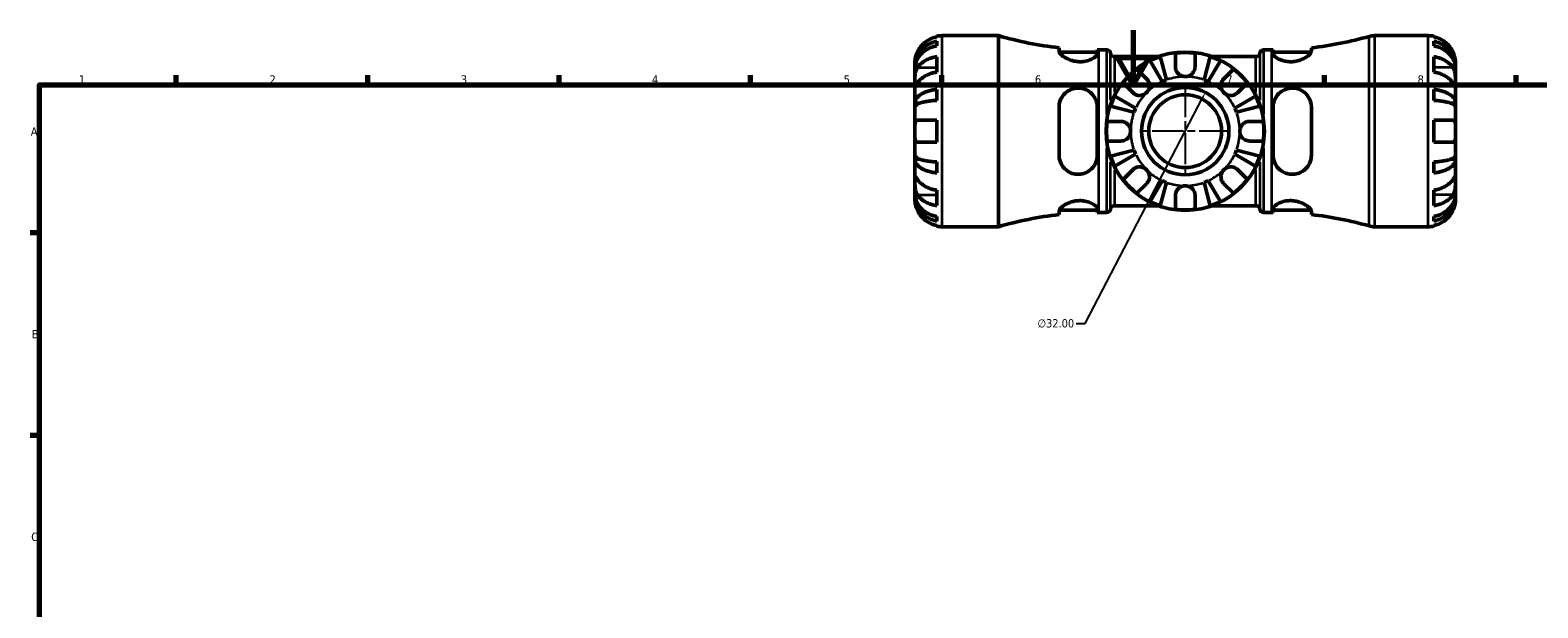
# Model space of a CAD drawing. Header units: millimetres. Extents: x 0 to 896, y 0 to 594.
# Tile 5 of 12: x 17 to 569, y 382 to 594. Entities that reach past the tile are written whole.
import ezdxf

# ---------------------------------------------------------------- set-up
doc = ezdxf.new("R2010")
doc.units = ezdxf.units.MM
doc.linetypes.add('CHAIN', pattern=[0.7087, 0.4724, -0.0591, 0.1181, -0.0591])
for name, color, linetype, lineweight in [('Border (ANSI)', 7, 'Continuous', 70), ('Center Mark (ANSI)', 7, 'Continuous', 25), ('Dimension (ANSI)', 7, 'Continuous', 25), ('Visible (ANSI)', 7, 'Continuous', 50), ('Visible Narrow (ANSI)', 7, 'Continuous', 35)]:
    doc.layers.add(name, color=color, linetype=linetype, lineweight=lineweight)
doc.styles.add('Note Text (ANSI)', font='tahoma.ttf')
doc.dimstyles.new('Default - mm (ANSI)', dxfattribs={"dimtxt": 3.048, "dimasz": 2.5, "dimexe": 3.175, "dimexo": 1.6002, "dimgap": 0.8, "dimtad": 0, "dimtoh": 1, "dimrnd": 1e-08, "dimzin": 4, "dimdsep": 46, "dimtxsty": 'Note Text (ANSI)', "dimcen": 0.09, "dimdle": 10, "dimclrd": 256, "dimclre": 256, "dimclrt": 256, "dimadec": 1, "dimazin": 1, "dimtfac": 1, "dimtofl": 0, "dimtmove": 0, "dimatfit": 3, "dimfxl": 1, "dimtolj": 1, "dimtzin": 4, "dimlwd": -1, "dimlwe": -1, "dimarcsym": 0})

# ---------------------------------------------------------------- blocks, each defined once
blk = doc.blocks.new('Borders Default Border')
at = {"layer": 'Border (ANSI)'}
for p, q in [((70.08, 574), (70.08, 577.45)), ((140.17, 574), (140.17, 577.45)), ((210.25, 574), (210.25, 577.45)), ((280.33, 574), (280.33, 577.45)), ((350.42, 574), (350.42, 577.45)), ((490.58, 574), (490.58, 577.45)), ((560.67, 574), (560.67, 577.45)), ((20, 519.75), (16.55, 519.75)), ((20, 445.5), (16.55, 445.5))]:
    blk.add_line(p, q, dxfattribs=at)
at = {"layer": 'Border (ANSI)', "flags": 128}
for points in [[(420.5, 594), (420.5, 574), (414.73, 584), (426.27, 584), (420.5, 574)], [(20, 20), (20, 574), (821, 574), (821, 20), (20, 20)]]:
    blk.add_lwpolyline(points, dxfattribs=at)
at = {"layer": 'Border (ANSI)', "char_height": 3.05, "attachment_point": 7, "style": 'Note Text (ANSI)'}
for s, insert in [('1', (34.35, 574.4)), ('2', (104.2, 574.4)), ('3', (174.26, 574.34)), ('4', (244.23, 574.4)), ('5', (314.48, 574.34)), ('6', (384.49, 574.34)), ('7', (454.6, 574.4)), ('8', (524.63, 574.33)), ('A', (16.78, 555.35)), ('B', (17.15, 481.1)), ('C', (16.95, 406.8))]:
    blk.add_mtext(s, dxfattribs=dict(at, insert=insert))
blk = doc.blocks.new('*D11')
at = {"layer": 'Defpoints', "color": 0, "transparency": 16777216}
for p in [(446.92, 571.18), (432.15, 542.79)]:
    blk.add_point(p, dxfattribs=at)
at = {"layer": 'Dimension (ANSI)', "transparency": 16777216}
for p, q in [((402.86, 486.49), (445.77, 568.96)), ((399.63, 486.49), (402.86, 486.49))]:
    blk.add_line(p, q, dxfattribs=at)
blk.add_solid([(445.4, 569.15), (446.13, 568.77), (446.92, 571.18)], dxfattribs=at)
at = {"layer": 'Dimension (ANSI)', "transparency": 16777216, "insert": (385.44, 488.13), "char_height": 3.048, "attachment_point": 1, "style": 'Note Text (ANSI)'}
blk.add_mtext('\\A1;∅32.00', dxfattribs=at)

msp = doc.modelspace()

# ---------------------------------------------------------------- linework, layer by layer
at = {"layer": 'Center Mark (ANSI)', "linetype": 'CHAIN', "ltscale": 24.192183}
for p, q in [((439.534, 573.493), (439.534, 540.476)), ((456.042, 556.985), (423.026, 556.985))]:
    msp.add_line(p, q, dxfattribs=at)
at = {"layer": 'Visible (ANSI)'}
for p, q in [((348.534, 591.552), (348.534, 591.782)), ((350.534, 591.985), (371.194, 591.985)), ((371.194, 521.985), (371.194, 591.985)), ((508.863, 591.985), (528.534, 591.985)), ((530.534, 591.782), (530.534, 591.552)), ((348.534, 588.241), (348.534, 589.901)), ((393.334, 587.544), (393.334, 586.25)), ((393.401, 585.935), (407.334, 585.935)), ((407.334, 585.404), (407.334, 586.736)), ((407.854, 586.735), (410.834, 586.735)), ((435.934, 580.585), (435.934, 585.577)), ((443.134, 585.577), (443.134, 580.585)), ((468.234, 586.735), (471.214, 586.735)), ((471.734, 586.736), (471.734, 585.404)), ((471.734, 585.935), (485.667, 585.935)), ((485.734, 586.25), (485.734, 587.544)), ((530.534, 589.901), (530.534, 588.241)), ((340.534, 580.376), (340.534, 581.985)), ((340.534, 580.376), (340.559, 580.376)), ((340.534, 579.764), (340.534, 580.376)), ((340.534, 574.662), (340.534, 579.764)), ((348.534, 578.599), (348.534, 584.256)), ((413.612, 584.285), (429.751, 584.285)), ((421.862, 579.748), (425.392, 576.218)), ((431.147, 575.141), (426.656, 582.765)), ((430.41, 584.32), (432.626, 575.753)), ((446.443, 575.753), (448.658, 584.32)), ((452.412, 582.765), (447.921, 575.141)), ((449.317, 584.285), (465.456, 584.285)), ((453.676, 576.218), (457.206, 579.748)), ((530.534, 584.256), (530.534, 578.599)), ((538.534, 580.376), (538.509, 580.376)), ((538.534, 580.376), (538.534, 581.985)), ((538.534, 579.764), (538.534, 580.376)), ((538.534, 574.662), (538.534, 579.764)), ((340.534, 567.286), (340.534, 574.662)), ((420.301, 571.127), (416.771, 574.657)), ((462.298, 574.657), (458.767, 571.127)), ((538.534, 567.286), (538.534, 574.662)), ((348.534, 568.271), (348.534, 572.279)), ((413.753, 569.862), (421.377, 565.371)), ((457.691, 565.371), (465.315, 569.862)), ((530.534, 572.279), (530.534, 568.271)), ((340.534, 567.286), (342.443, 567.286)), ((340.534, 565.808), (340.534, 567.286)), ((340.534, 556.985), (340.534, 565.808)), ((393.334, 565.785), (393.334, 548.185)), ((407.334, 548.185), (407.334, 565.785)), ((420.765, 563.893), (412.198, 566.108)), ((466.87, 566.108), (458.303, 563.893)), ((471.734, 565.785), (471.734, 548.185)), ((485.734, 548.185), (485.734, 565.785)), ((538.534, 567.286), (536.625, 567.286)), ((538.534, 565.808), (538.534, 567.286)), ((538.534, 556.985), (538.534, 565.808)), ((341.494, 560.985), (348.534, 560.985)), ((348.534, 552.985), (348.534, 560.985)), ((410.942, 560.585), (415.934, 560.585)), ((463.134, 560.585), (468.127, 560.585)), ((530.534, 560.985), (530.534, 552.985)), ((530.534, 560.985), (537.574, 560.985)), ((340.534, 548.161), (340.534, 556.985)), ((348.534, 552.985), (341.494, 552.985)), ((415.934, 553.385), (410.942, 553.385)), ((468.127, 553.385), (463.134, 553.385)), ((537.574, 552.985), (530.534, 552.985)), ((538.534, 548.161), (538.534, 556.985)), ((340.534, 546.683), (340.534, 548.161)), ((340.534, 539.307), (340.534, 546.683)), ((340.534, 546.683), (342.443, 546.683)), ((412.198, 547.861), (420.765, 550.076)), ((421.377, 548.598), (413.753, 544.107)), ((465.315, 544.107), (457.691, 548.598)), ((458.303, 550.076), (466.87, 547.861)), ((538.534, 546.683), (536.625, 546.683)), ((538.534, 546.683), (538.534, 548.161)), ((538.534, 539.307), (538.534, 546.683)), ((348.534, 541.69), (348.534, 545.698)), ((416.771, 539.312), (420.301, 542.842)), ((458.767, 542.842), (462.298, 539.312)), ((530.534, 545.698), (530.534, 541.69)), ((340.534, 534.206), (340.534, 539.307)), ((425.392, 537.751), (421.862, 534.221)), ((426.656, 531.204), (431.147, 538.828)), ((432.626, 538.216), (430.41, 529.649)), ((448.658, 529.649), (446.443, 538.216)), ((447.921, 538.828), (452.412, 531.204)), ((457.206, 534.221), (453.676, 537.751)), ((538.534, 534.206), (538.534, 539.307)), ((340.534, 533.593), (340.534, 534.206)), ((340.534, 533.593), (340.559, 533.593)), ((340.534, 531.985), (340.534, 533.593)), ((348.534, 529.713), (348.534, 535.37)), ((435.934, 528.392), (435.934, 533.385)), ((443.134, 533.385), (443.134, 528.392)), ((530.534, 535.37), (530.534, 529.713)), ((538.534, 533.593), (538.509, 533.593)), ((538.534, 533.593), (538.534, 534.206)), ((538.534, 531.985), (538.534, 533.593)), ((348.534, 524.068), (348.534, 525.728)), ((393.334, 527.719), (393.334, 526.425)), ((393.401, 528.035), (407.334, 528.035)), ((407.334, 527.234), (407.334, 528.565)), ((407.854, 527.235), (410.834, 527.235)), ((413.612, 529.685), (429.751, 529.685)), ((449.317, 529.685), (465.456, 529.685)), ((468.234, 527.235), (471.214, 527.235)), ((471.734, 528.565), (471.734, 527.234)), ((471.734, 528.035), (485.667, 528.035)), ((485.734, 526.425), (485.734, 527.719)), ((530.534, 525.728), (530.534, 524.068)), ((348.534, 522.187), (348.534, 522.417)), ((350.534, 521.985), (371.194, 521.985)), ((508.863, 521.985), (528.534, 521.985)), ((530.534, 522.417), (530.534, 522.187))]:
    msp.add_line(p, q, dxfattribs=at)
for radius in [29, 16, 13.333]:
    msp.add_circle((439.534, 556.985), radius, dxfattribs=at)
for centre, radius, start, end in [((350.534, 581.985), 10, 90, 101.53696), ((407.854, 717.355), 130.621, 253.70041, 263.61773), ((471.214, 717.355), 130.621, 276.38227, 285.8769), ((508.863, 584.985), 7, 90, 105.8769), ((528.534, 581.985), 10, 78.46304, 90), ((407.854, 717.355), 130.621, 269.77191, 270), ((410.834, 585.335), 1.4, 7.18076, 90), ((413.612, 585.685), 1.4, 187.18076, 270), ((439.534, 556.985), 28.818, 82.82379, 97.17621), ((465.456, 585.685), 1.4, 270, 352.81924), ((468.234, 585.335), 1.4, 90, 172.81924), ((471.214, 717.355), 130.621, 270, 270.22809), ((439.534, 556.985), 28.818, 127.82379, 142.17621), ((439.534, 556.985), 28.818, 108.45768, 116.54232), ((439.534, 556.985), 28.818, 63.45768, 71.54232), ((439.534, 556.985), 28.818, 37.82379, 52.17621), ((439.534, 556.985), 20, 110.20756, 114.79244), ((439.534, 556.985), 20, 65.20756, 69.79244), ((439.534, 556.985), 28.818, 153.45768, 161.54232), ((439.534, 556.985), 28.818, 18.45768, 26.54232), ((439.534, 556.985), 20, 155.20756, 159.79244), ((439.534, 556.985), 20, 20.20756, 24.79244), ((439.534, 556.985), 28.818, 172.82379, 187.17621), ((439.534, 556.985), 28.818, 352.82379, 7.17621), ((439.534, 556.985), 28.818, 198.45768, 206.54232), ((439.534, 556.985), 20, 200.20756, 204.79244), ((439.534, 556.985), 20, 335.20756, 339.79244), ((439.534, 556.985), 28.818, 333.45768, 341.54232), ((439.534, 556.985), 28.818, 217.82379, 232.17621), ((439.534, 556.985), 20, 245.20756, 249.79244), ((439.534, 556.985), 20, 290.20756, 294.79244), ((439.534, 556.985), 28.818, 307.82379, 322.17621), ((439.534, 556.985), 28.818, 243.45768, 251.54232), ((439.534, 556.985), 28.818, 288.45768, 296.54232), ((407.854, 396.614), 130.621, 96.38227, 106.29959), ((407.854, 396.614), 130.621, 90, 90.22809), ((410.834, 528.635), 1.4, 270, 352.81924), ((413.612, 528.285), 1.4, 90, 172.81924), ((439.534, 556.985), 28.818, 262.82379, 277.17621), ((465.456, 528.285), 1.4, 7.18076, 90), ((468.234, 528.635), 1.4, 187.18076, 270), ((471.214, 396.614), 130.621, 89.77191, 90), ((471.214, 396.614), 130.621, 74.1231, 83.61773), ((350.534, 531.985), 10, 258.46304, 270), ((508.863, 528.985), 7, 254.1231, 270), ((528.534, 531.985), 10, 270, 281.53696)]:
    msp.add_arc(centre, radius, start, end, dxfattribs=at)
for points, knots in [([(348.534, 591.552), (347.895, 591.42), (347.271, 591.223), (346.148, 590.756), (345.549, 590.441), (344.431, 589.691), (343.912, 589.256), (343.038, 588.378), (342.603, 587.854), (341.947, 586.868), (341.699, 586.423), (341.494, 585.985)], [0.18972425, 0.18972425, 0.18972425, 0.18972425, 0.36926522, 0.36926522, 0.55452014, 0.55452014, 0.73977506, 0.73977506, 0.92607912, 0.92607912, 1.06568045, 1.06568045, 1.06568045, 1.06568045]), ([(537.574, 585.985), (537.369, 586.423), (537.121, 586.868), (536.465, 587.854), (536.031, 588.378), (535.157, 589.256), (534.638, 589.691), (533.519, 590.441), (532.92, 590.756), (531.797, 591.223), (531.173, 591.42), (530.534, 591.552)], [4.90264375, 4.90264375, 4.90264375, 4.90264375, 5.04224508, 5.04224508, 5.22854914, 5.22854914, 5.41380406, 5.41380406, 5.59905898, 5.59905898, 5.77859995, 5.77859995, 5.77859995, 5.77859995]), ([(341.494, 585.985), (341.425, 585.838), (341.36, 585.69), (341.199, 585.305), (341.109, 585.068), (340.944, 584.577), (340.87, 584.326), (340.718, 583.727), (340.656, 583.399), (340.566, 582.764), (340.548, 582.486), (340.532, 582.089), (340.534, 581.985), (340.534, 581.985)], [-0.64008532, -0.64008532, -0.64008532, -0.64008532, -0.59222185, -0.59222185, -0.51595037, -0.51595037, -0.43235608, -0.43235608, -0.30863031, -0.30863031, -0.15844955, -0.15844955, 0, 0, 0, 0]), ([(340.534, 580.376), (340.534, 580.977), (340.595, 581.634), (340.858, 582.921), (341.061, 583.55), (341.535, 584.66), (341.849, 585.242), (342.597, 586.329), (343.032, 586.834), (343.905, 587.681), (344.424, 588.102), (345.543, 588.827), (346.142, 589.131), (347.267, 589.583), (347.893, 589.774), (348.534, 589.901)], [4.4593823, 4.4593823, 4.4593823, 4.4593823, 4.6457401, 4.6457401, 4.832098, 4.832098, 5.0177489, 5.0177489, 5.2033998, 5.2033998, 5.388581, 5.388581, 5.5737621, 5.5737621, 5.753847, 5.753847, 5.753847, 5.753847]), ([(348.534, 588.241), (347.893, 588.128), (347.267, 587.958), (346.142, 587.556), (345.543, 587.284), (344.424, 586.639), (343.905, 586.265), (343.032, 585.511), (342.597, 585.062), (341.849, 584.094), (341.535, 583.576), (341.061, 582.589), (340.858, 582.028), (340.595, 580.883), (340.534, 580.299), (340.534, 579.764)], [0.1897184, 0.1897184, 0.1897184, 0.1897184, 0.3698032, 0.3698032, 0.5549844, 0.5549844, 0.7401655, 0.7401655, 0.9258164, 0.9258164, 1.1114673, 1.1114673, 1.2978252, 1.2978252, 1.484183, 1.484183, 1.484183, 1.484183]), ([(407.334, 585.404), (407.334, 585.316), (407.317, 585.224), (407.178, 584.834), (406.915, 584.506), (406.059, 583.801), (405.426, 583.422), (404.034, 582.864), (403.335, 582.663), (401.963, 582.448), (401.328, 582.408), (400.022, 582.452), (399.371, 582.539), (397.93, 582.861), (397.177, 583.128), (395.668, 583.824), (394.964, 584.274), (393.941, 585.117), (393.597, 585.512), (393.369, 585.995), (393.334, 586.129), (393.334, 586.25)], [-2.4634803, -2.4634803, -2.4634803, -2.4634803, -2.3739974, -2.3739974, -2.0997253, -2.0997253, -1.7877718, -1.7877718, -1.5424615, -1.5424615, -1.347275, -1.347275, -1.1488277, -1.1488277, -0.89171, -0.89171, -0.5683315, -0.5683315, -0.2679829, -0.2679829, -0.1412708, -0.1412708, -0.1412708, -0.1412708]), ([(485.734, 586.25), (485.734, 586.138), (485.704, 586.015), (485.505, 585.566), (485.201, 585.199), (484.296, 584.415), (483.678, 583.996), (482.269, 583.28), (481.499, 582.975), (480.026, 582.597), (479.367, 582.488), (478.059, 582.404), (477.431, 582.424), (476.086, 582.588), (475.401, 582.757), (474.011, 583.245), (473.36, 583.589), (472.342, 584.309), (471.988, 584.685), (471.766, 585.157), (471.734, 585.285), (471.734, 585.404)], [-2.4806702, -2.4806702, -2.4806702, -2.4806702, -2.3632755, -2.3632755, -2.0797376, -2.0797376, -1.7794877, -1.7794877, -1.507741, -1.507741, -1.3046497, -1.3046497, -1.1131853, -1.1131853, -0.8807859, -0.8807859, -0.5858825, -0.5858825, -0.2788697, -0.2788697, -0.1568064, -0.1568064, -0.1568064, -0.1568064]), ([(530.534, 589.901), (531.175, 589.774), (531.802, 589.583), (532.926, 589.131), (533.525, 588.827), (534.644, 588.102), (535.163, 587.681), (536.037, 586.834), (536.471, 586.329), (537.219, 585.242), (537.534, 584.66), (538.007, 583.55), (538.21, 582.921), (538.473, 581.634), (538.534, 580.977), (538.534, 580.376)], [0.1897184, 0.1897184, 0.1897184, 0.1897184, 0.3698032, 0.3698032, 0.5549844, 0.5549844, 0.7401655, 0.7401655, 0.9258164, 0.9258164, 1.1114673, 1.1114673, 1.2978252, 1.2978252, 1.484183, 1.484183, 1.484183, 1.484183]), ([(538.534, 579.764), (538.534, 580.299), (538.473, 580.883), (538.21, 582.028), (538.007, 582.589), (537.534, 583.576), (537.219, 584.094), (536.471, 585.062), (536.037, 585.511), (535.163, 586.265), (534.644, 586.639), (533.525, 587.284), (532.926, 587.556), (531.802, 587.958), (531.175, 588.128), (530.534, 588.241)], [4.4593823, 4.4593823, 4.4593823, 4.4593823, 4.6457401, 4.6457401, 4.832098, 4.832098, 5.0177489, 5.0177489, 5.2033998, 5.2033998, 5.388581, 5.388581, 5.5737621, 5.5737621, 5.753847, 5.753847, 5.753847, 5.753847]), ([(538.534, 581.985), (538.534, 581.985), (538.534, 582.027), (538.531, 582.204), (538.528, 582.346), (538.496, 582.794), (538.458, 583.138), (538.328, 583.814), (538.259, 584.107), (538.102, 584.646), (538.024, 584.883), (537.844, 585.37), (537.742, 585.617), (537.612, 585.903), (537.594, 585.944), (537.574, 585.985)], [-2.77804136, -2.77804136, -2.77804136, -2.77804136, -2.67672151, -2.67672151, -2.56558131, -2.56558131, -2.40960112, -2.40960112, -2.30519389, -2.30519389, -2.22617552, -2.22617552, -2.14450488, -2.14450488, -2.1308178, -2.1308178, -2.1308178, -2.1308178]), ([(340.534, 574.662), (340.534, 574.872), (340.534, 575.104), (340.536, 575.621), (340.538, 575.908), (340.556, 576.619), (340.577, 577.049), (340.664, 577.891), (340.727, 578.294), (340.883, 578.946), (340.96, 579.2), (341.138, 579.67), (341.237, 579.883), (341.394, 580.162), (341.443, 580.243), (341.494, 580.319)], [0, 0, 0, 0, 0.08884908, 0.08884908, 0.18379648, 0.18379648, 0.31419699, 0.31419699, 0.43784665, 0.43784665, 0.52411276, 0.52411276, 0.60765264, 0.60765264, 0.6434969, 0.6434969, 0.6434969, 0.6434969]), ([(341.494, 580.319), (341.699, 580.629), (341.947, 580.943), (342.603, 581.641), (343.038, 582.012), (343.912, 582.632), (344.431, 582.94), (345.549, 583.47), (346.148, 583.693), (347.271, 584.023), (347.895, 584.163), (348.534, 584.256)], [4.90264375, 4.90264375, 4.90264375, 4.90264375, 5.04224508, 5.04224508, 5.22854914, 5.22854914, 5.41380406, 5.41380406, 5.59905898, 5.59905898, 5.77859995, 5.77859995, 5.77859995, 5.77859995]), ([(439.534, 576.985), (439.252, 576.985), (438.971, 577.018), (438.406, 577.153), (438.125, 577.258), (437.458, 577.608), (437.101, 577.893), (436.584, 578.493), (436.402, 578.779), (436.125, 579.382), (436.032, 579.693), (435.949, 580.201), (435.934, 580.394), (435.934, 580.585)], [0, 0, 0, 0, 0.0846147, 0.0846147, 0.17434237, 0.17434237, 0.31088758, 0.31088758, 0.41427184, 0.41427184, 0.51665709, 0.51665709, 0.58005471, 0.58005471, 0.58005471, 0.58005471]), ([(443.134, 580.585), (443.134, 580.316), (443.104, 580.043), (442.97, 579.464), (442.858, 579.164), (442.538, 578.569), (442.326, 578.284), (441.743, 577.704), (441.352, 577.442), (440.482, 577.079), (440.01, 576.985), (439.534, 576.985)], [-0.58010577, -0.58010577, -0.58010577, -0.58010577, -0.49097123, -0.49097123, -0.39110552, -0.39110552, -0.28318425, -0.28318425, -0.14288781, -0.14288781, 0, 0, 0, 0]), ([(530.534, 584.256), (531.173, 584.163), (531.797, 584.023), (532.92, 583.693), (533.519, 583.47), (534.638, 582.94), (535.157, 582.632), (536.031, 582.012), (536.465, 581.641), (537.121, 580.943), (537.369, 580.629), (537.574, 580.319)], [0.18972425, 0.18972425, 0.18972425, 0.18972425, 0.36926522, 0.36926522, 0.55452014, 0.55452014, 0.73977506, 0.73977506, 0.92607912, 0.92607912, 1.06568045, 1.06568045, 1.06568045, 1.06568045]), ([(537.574, 580.319), (537.633, 580.231), (537.689, 580.138), (537.85, 579.844), (537.947, 579.63), (538.123, 579.155), (538.199, 578.896), (538.351, 578.24), (538.412, 577.839), (538.502, 576.932), (538.52, 576.435), (538.536, 575.481), (538.534, 575.036), (538.534, 574.662)], [-0.64434498, -0.64434498, -0.64434498, -0.64434498, -0.60308586, -0.60308586, -0.52007987, -0.52007987, -0.43273909, -0.43273909, -0.31000661, -0.31000661, -0.15868997, -0.15868997, 0, 0, 0, 0]), ([(341.494, 574.662), (341.435, 574.574), (341.379, 574.49), (341.218, 574.246), (341.121, 574.1), (340.945, 573.843), (340.869, 573.735), (340.717, 573.541), (340.657, 573.485), (340.567, 573.498), (340.548, 573.6), (340.532, 573.992), (340.534, 574.288), (340.534, 574.662)], [-0.64434498, -0.64434498, -0.64434498, -0.64434498, -0.60308586, -0.60308586, -0.52007987, -0.52007987, -0.43273909, -0.43273909, -0.31000661, -0.31000661, -0.15868997, -0.15868997, 0, 0, 0, 0]), ([(348.534, 578.599), (347.895, 578.506), (347.271, 578.366), (346.148, 578.036), (345.549, 577.813), (344.431, 577.283), (343.912, 576.975), (343.038, 576.355), (342.603, 575.984), (341.947, 575.287), (341.699, 574.972), (341.494, 574.662)], [0.18972425, 0.18972425, 0.18972425, 0.18972425, 0.36926522, 0.36926522, 0.55452014, 0.55452014, 0.73977506, 0.73977506, 0.92607912, 0.92607912, 1.06568045, 1.06568045, 1.06568045, 1.06568045]), ([(425.392, 576.218), (425.481, 576.129), (425.565, 576.035), (425.79, 575.757), (425.919, 575.563), (426.145, 575.136), (426.238, 574.904), (426.404, 574.324), (426.452, 573.972), (426.439, 573.165), (426.347, 572.72), (425.995, 571.863), (425.729, 571.463), (425.392, 571.127)], [-0.58004807, -0.58004807, -0.58004807, -0.58004807, -0.5384523, -0.5384523, -0.46383793, -0.46383793, -0.3862639, -0.3862639, -0.27840269, -0.27840269, -0.14277912, -0.14277912, 0, 0, 0, 0]), ([(453.676, 571.127), (453.493, 571.31), (453.33, 571.512), (453.041, 571.964), (452.919, 572.213), (452.697, 572.842), (452.629, 573.227), (452.616, 573.981), (452.666, 574.342), (452.838, 574.927), (452.933, 575.156), (453.16, 575.581), (453.291, 575.775), (453.513, 576.046), (453.593, 576.134), (453.676, 576.218)], [0, 0, 0, 0, 0.07774953, 0.07774953, 0.16081914, 0.16081914, 0.27783798, 0.27783798, 0.3882896, 0.3882896, 0.46542959, 0.46542959, 0.54035429, 0.54035429, 0.57953204, 0.57953204, 0.57953204, 0.57953204]), ([(537.574, 574.662), (537.369, 574.972), (537.121, 575.287), (536.465, 575.984), (536.031, 576.355), (535.157, 576.975), (534.638, 577.283), (533.519, 577.813), (532.92, 578.036), (531.797, 578.366), (531.173, 578.506), (530.534, 578.599)], [4.90264375, 4.90264375, 4.90264375, 4.90264375, 5.04224508, 5.04224508, 5.22854914, 5.22854914, 5.41380406, 5.41380406, 5.59905898, 5.59905898, 5.77859995, 5.77859995, 5.77859995, 5.77859995]), ([(538.534, 574.662), (538.534, 574.453), (538.534, 574.267), (538.533, 573.94), (538.53, 573.803), (538.512, 573.563), (538.492, 573.492), (538.405, 573.49), (538.341, 573.552), (538.185, 573.754), (538.108, 573.864), (537.93, 574.126), (537.831, 574.275), (537.674, 574.512), (537.625, 574.586), (537.574, 574.662)], [0, 0, 0, 0, 0.08884908, 0.08884908, 0.18379648, 0.18379648, 0.31419699, 0.31419699, 0.43784665, 0.43784665, 0.52411276, 0.52411276, 0.60765264, 0.60765264, 0.6434969, 0.6434969, 0.6434969, 0.6434969]), ([(340.534, 567.286), (340.534, 567.601), (340.595, 567.945), (340.858, 568.62), (341.061, 568.95), (341.535, 569.532), (341.849, 569.837), (342.597, 570.407), (343.032, 570.672), (343.905, 571.116), (344.424, 571.336), (345.543, 571.716), (346.142, 571.876), (347.267, 572.113), (347.893, 572.213), (348.534, 572.279)], [4.4593823, 4.4593823, 4.4593823, 4.4593823, 4.6457401, 4.6457401, 4.832098, 4.832098, 5.0177489, 5.0177489, 5.2033998, 5.2033998, 5.388581, 5.388581, 5.5737621, 5.5737621, 5.753847, 5.753847, 5.753847, 5.753847]), ([(393.334, 565.785), (393.334, 566.153), (393.363, 566.518), (393.562, 567.776), (393.875, 568.624), (394.798, 570.165), (395.419, 570.854), (396.831, 571.902), (397.601, 572.288), (399.074, 572.701), (399.735, 572.791), (401.048, 572.777), (401.679, 572.683), (403.032, 572.29), (403.72, 571.957), (405.105, 570.993), (405.75, 570.313), (406.752, 568.738), (407.097, 567.833), (407.305, 566.519), (407.334, 566.153), (407.334, 565.785)], [-2.4861844, -2.4861844, -2.4861844, -2.4861844, -2.3701613, -2.3701613, -2.0805397, -2.0805397, -1.7807854, -1.7807854, -1.5100034, -1.5100034, -1.306663, -1.306663, -1.1140335, -1.1140335, -0.8794762, -0.8794762, -0.5847377, -0.5847377, -0.2784781, -0.2784781, -0.1623699, -0.1623699, -0.1623699, -0.1623699]), ([(425.392, 571.127), (425.209, 570.943), (425.006, 570.78), (424.555, 570.491), (424.305, 570.37), (423.677, 570.148), (423.292, 570.079), (422.538, 570.067), (422.177, 570.117), (421.592, 570.289), (421.362, 570.383), (420.938, 570.611), (420.743, 570.741), (420.472, 570.963), (420.384, 571.043), (420.301, 571.127)], [0, 0, 0, 0, 0.07774953, 0.07774953, 0.16081914, 0.16081914, 0.27783798, 0.27783798, 0.3882896, 0.3882896, 0.46542959, 0.46542959, 0.54035429, 0.54035429, 0.57953204, 0.57953204, 0.57953204, 0.57953204]), ([(458.767, 571.127), (458.679, 571.038), (458.585, 570.953), (458.307, 570.729), (458.112, 570.599), (457.685, 570.374), (457.454, 570.28), (456.874, 570.114), (456.521, 570.067), (455.715, 570.08), (455.269, 570.171), (454.412, 570.524), (454.013, 570.79), (453.676, 571.127)], [-0.58004807, -0.58004807, -0.58004807, -0.58004807, -0.5384523, -0.5384523, -0.46383793, -0.46383793, -0.3862639, -0.3862639, -0.27840269, -0.27840269, -0.14277912, -0.14277912, 0, 0, 0, 0]), ([(471.734, 565.785), (471.734, 566.075), (471.752, 566.364), (471.893, 567.495), (472.151, 568.306), (472.994, 569.906), (473.624, 570.67), (475.014, 571.765), (475.713, 572.15), (477.083, 572.617), (477.716, 572.74), (479.015, 572.809), (479.662, 572.752), (481.094, 572.427), (481.843, 572.106), (483.353, 571.139), (484.063, 570.429), (485.101, 568.836), (485.453, 567.964), (485.696, 566.624), (485.734, 566.206), (485.734, 565.785)], [-2.4578199, -2.4578199, -2.4578199, -2.4578199, -2.3663997, -2.3663997, -2.0969913, -2.0969913, -1.7846811, -1.7846811, -1.5389552, -1.5389552, -1.3443291, -1.3443291, -1.1472593, -1.1472593, -0.8924276, -0.8924276, -0.5697768, -0.5697768, -0.2684314, -0.2684314, -0.1355842, -0.1355842, -0.1355842, -0.1355842]), ([(530.534, 572.279), (531.175, 572.213), (531.802, 572.113), (532.926, 571.876), (533.525, 571.716), (534.644, 571.336), (535.163, 571.116), (536.037, 570.672), (536.471, 570.407), (537.219, 569.837), (537.534, 569.532), (538.007, 568.95), (538.21, 568.62), (538.473, 567.945), (538.534, 567.601), (538.534, 567.286)], [0.1897184, 0.1897184, 0.1897184, 0.1897184, 0.3698032, 0.3698032, 0.5549844, 0.5549844, 0.7401655, 0.7401655, 0.9258164, 0.9258164, 1.1114673, 1.1114673, 1.2978252, 1.2978252, 1.484183, 1.484183, 1.484183, 1.484183]), ([(348.534, 568.271), (347.893, 568.238), (347.267, 568.189), (346.142, 568.072), (345.543, 567.993), (344.424, 567.806), (343.905, 567.697), (343.032, 567.478), (342.597, 567.347), (341.849, 567.066), (341.535, 566.916), (341.061, 566.629), (340.858, 566.466), (340.595, 566.133), (340.534, 565.963), (340.534, 565.808)], [0.1897184, 0.1897184, 0.1897184, 0.1897184, 0.3698032, 0.3698032, 0.5549844, 0.5549844, 0.7401655, 0.7401655, 0.9258164, 0.9258164, 1.1114673, 1.1114673, 1.2978252, 1.2978252, 1.484183, 1.484183, 1.484183, 1.484183]), ([(538.534, 565.808), (538.534, 565.963), (538.473, 566.133), (538.21, 566.466), (538.007, 566.629), (537.534, 566.916), (537.219, 567.066), (536.471, 567.347), (536.037, 567.478), (535.163, 567.697), (534.644, 567.806), (533.525, 567.993), (532.926, 568.072), (531.802, 568.189), (531.175, 568.238), (530.534, 568.271)], [4.4593823, 4.4593823, 4.4593823, 4.4593823, 4.6457401, 4.6457401, 4.832098, 4.832098, 5.0177489, 5.0177489, 5.2033998, 5.2033998, 5.388581, 5.388581, 5.5737621, 5.5737621, 5.753847, 5.753847, 5.753847, 5.753847]), ([(340.534, 556.985), (340.534, 557.36), (340.534, 557.734), (340.538, 558.504), (340.544, 558.891), (340.587, 559.58), (340.622, 559.879), (340.735, 560.348), (340.805, 560.526), (340.956, 560.748), (341.022, 560.816), (341.163, 560.913), (341.236, 560.946), (341.372, 560.978), (341.432, 560.985), (341.494, 560.985)], [0, 0, 0, 0, 0.11274969, 0.11274969, 0.24046199, 0.24046199, 0.3630761, 0.3630761, 0.46982648, 0.46982648, 0.53680834, 0.53680834, 0.59738122, 0.59738122, 0.64072731, 0.64072731, 0.64072731, 0.64072731]), ([(415.934, 560.585), (416.077, 560.585), (416.222, 560.576), (416.581, 560.533), (416.795, 560.487), (417.236, 560.349), (417.46, 560.254), (417.986, 559.964), (418.272, 559.746), (418.835, 559.163), (419.084, 558.785), (419.44, 557.931), (419.534, 557.46), (419.534, 556.985)], [-0.57647647, -0.57647647, -0.57647647, -0.57647647, -0.52968676, -0.52968676, -0.46054026, -0.46054026, -0.38562403, -0.38562403, -0.27730827, -0.27730827, -0.14258086, -0.14258086, 0, 0, 0, 0]), ([(459.534, 556.985), (459.534, 557.265), (459.567, 557.544), (459.702, 558.112), (459.809, 558.398), (460.167, 559.076), (460.46, 559.438), (461.055, 559.941), (461.322, 560.111), (461.814, 560.342), (462.03, 560.419), (462.473, 560.531), (462.699, 560.565), (462.994, 560.582), (463.064, 560.585), (463.134, 560.585)], [-2.49913258, -2.49913258, -2.49913258, -2.49913258, -2.41505436, -2.41505436, -2.32384732, -2.32384732, -2.1841143, -2.1841143, -2.08674766, -2.08674766, -2.01440674, -2.01440674, -1.93994266, -1.93994266, -1.91637503, -1.91637503, -1.91637503, -1.91637503]), ([(537.574, 560.985), (537.667, 560.985), (537.755, 560.97), (537.91, 560.911), (537.979, 560.869), (538.119, 560.742), (538.186, 560.651), (538.344, 560.339), (538.411, 560.076), (538.502, 559.4), (538.52, 558.983), (538.536, 558.037), (538.534, 557.514), (538.534, 556.985)], [-0.64798358, -0.64798358, -0.64798358, -0.64798358, -0.58129223, -0.58129223, -0.51957432, -0.51957432, -0.44316993, -0.44316993, -0.3085364, -0.3085364, -0.15881239, -0.15881239, 0, 0, 0, 0]), ([(341.494, 552.985), (341.401, 552.985), (341.313, 552.999), (341.158, 553.059), (341.089, 553.101), (340.95, 553.227), (340.882, 553.318), (340.725, 553.63), (340.657, 553.893), (340.566, 554.569), (340.548, 554.986), (340.532, 555.932), (340.534, 556.455), (340.534, 556.985)], [-0.64798358, -0.64798358, -0.64798358, -0.64798358, -0.58129223, -0.58129223, -0.51957432, -0.51957432, -0.44316993, -0.44316993, -0.3085364, -0.3085364, -0.15881239, -0.15881239, 0, 0, 0, 0]), ([(419.534, 556.985), (419.534, 556.704), (419.501, 556.425), (419.366, 555.857), (419.259, 555.572), (418.901, 554.893), (418.608, 554.531), (418.014, 554.028), (417.746, 553.858), (417.254, 553.627), (417.038, 553.551), (416.595, 553.438), (416.369, 553.404), (416.075, 553.387), (416.004, 553.385), (415.934, 553.385)], [-2.49913258, -2.49913258, -2.49913258, -2.49913258, -2.41505436, -2.41505436, -2.32384732, -2.32384732, -2.1841143, -2.1841143, -2.08674766, -2.08674766, -2.01440674, -2.01440674, -1.93994266, -1.93994266, -1.91637503, -1.91637503, -1.91637503, -1.91637503]), ([(463.134, 553.385), (462.991, 553.385), (462.847, 553.393), (462.487, 553.437), (462.273, 553.482), (461.832, 553.62), (461.608, 553.715), (461.082, 554.005), (460.796, 554.224), (460.234, 554.806), (459.984, 555.184), (459.628, 556.038), (459.534, 556.509), (459.534, 556.985)], [-0.57647647, -0.57647647, -0.57647647, -0.57647647, -0.52968676, -0.52968676, -0.46054026, -0.46054026, -0.38562403, -0.38562403, -0.27730827, -0.27730827, -0.14258086, -0.14258086, 0, 0, 0, 0]), ([(538.534, 556.985), (538.534, 556.609), (538.535, 556.235), (538.53, 555.465), (538.524, 555.078), (538.482, 554.389), (538.446, 554.09), (538.334, 553.621), (538.263, 553.443), (538.112, 553.221), (538.046, 553.153), (537.905, 553.056), (537.832, 553.023), (537.696, 552.991), (537.637, 552.985), (537.574, 552.985)], [0, 0, 0, 0, 0.11274969, 0.11274969, 0.24046199, 0.24046199, 0.3630761, 0.3630761, 0.46982648, 0.46982648, 0.53680834, 0.53680834, 0.59738122, 0.59738122, 0.64072731, 0.64072731, 0.64072731, 0.64072731]), ([(340.534, 548.161), (340.534, 548.006), (340.595, 547.836), (340.858, 547.503), (341.061, 547.34), (341.535, 547.054), (341.849, 546.903), (342.597, 546.622), (343.032, 546.491), (343.905, 546.272), (344.424, 546.163), (345.543, 545.976), (346.142, 545.897), (347.267, 545.78), (347.893, 545.731), (348.534, 545.698)], [4.4593823, 4.4593823, 4.4593823, 4.4593823, 4.6457401, 4.6457401, 4.832098, 4.832098, 5.0177489, 5.0177489, 5.2033998, 5.2033998, 5.388581, 5.388581, 5.5737621, 5.5737621, 5.753847, 5.753847, 5.753847, 5.753847]), ([(348.534, 541.69), (347.893, 541.756), (347.267, 541.857), (346.142, 542.093), (345.543, 542.253), (344.424, 542.633), (343.905, 542.853), (343.032, 543.298), (342.597, 543.562), (341.849, 544.132), (341.535, 544.437), (341.061, 545.019), (340.858, 545.349), (340.595, 546.024), (340.534, 546.368), (340.534, 546.683)], [0.1897184, 0.1897184, 0.1897184, 0.1897184, 0.3698032, 0.3698032, 0.5549844, 0.5549844, 0.7401655, 0.7401655, 0.9258164, 0.9258164, 1.1114673, 1.1114673, 1.2978252, 1.2978252, 1.484183, 1.484183, 1.484183, 1.484183]), ([(407.334, 548.185), (407.334, 547.9), (407.317, 547.617), (407.178, 546.477), (406.915, 545.651), (406.059, 544.041), (405.426, 543.28), (404.034, 542.192), (403.335, 541.809), (401.963, 541.346), (401.328, 541.225), (400.022, 541.161), (399.371, 541.221), (397.93, 541.557), (397.177, 541.886), (395.668, 542.871), (394.964, 543.587), (393.941, 545.191), (393.597, 546.063), (393.369, 547.383), (393.334, 547.782), (393.334, 548.185)], [-2.4634803, -2.4634803, -2.4634803, -2.4634803, -2.3739974, -2.3739974, -2.0997253, -2.0997253, -1.7877718, -1.7877718, -1.5424615, -1.5424615, -1.347275, -1.347275, -1.1488277, -1.1488277, -0.89171, -0.89171, -0.5683315, -0.5683315, -0.2679829, -0.2679829, -0.1412708, -0.1412708, -0.1412708, -0.1412708]), ([(485.734, 548.185), (485.734, 547.812), (485.704, 547.442), (485.505, 546.199), (485.201, 545.369), (484.296, 543.836), (483.678, 543.143), (482.269, 542.085), (481.499, 541.694), (480.026, 541.274), (479.367, 541.181), (478.059, 541.188), (477.431, 541.278), (476.086, 541.66), (475.401, 541.985), (474.011, 542.933), (473.36, 543.607), (472.342, 545.176), (471.988, 546.08), (471.766, 547.413), (471.734, 547.798), (471.734, 548.185)], [-2.4806702, -2.4806702, -2.4806702, -2.4806702, -2.3632755, -2.3632755, -2.0797376, -2.0797376, -1.7794877, -1.7794877, -1.507741, -1.507741, -1.3046497, -1.3046497, -1.1131853, -1.1131853, -0.8807859, -0.8807859, -0.5858825, -0.5858825, -0.2788697, -0.2788697, -0.1568064, -0.1568064, -0.1568064, -0.1568064]), ([(530.534, 545.698), (531.175, 545.731), (531.802, 545.78), (532.926, 545.897), (533.525, 545.976), (534.644, 546.163), (535.163, 546.272), (536.037, 546.491), (536.471, 546.622), (537.219, 546.903), (537.534, 547.054), (538.007, 547.34), (538.21, 547.503), (538.473, 547.836), (538.534, 548.006), (538.534, 548.161)], [0.1897184, 0.1897184, 0.1897184, 0.1897184, 0.3698032, 0.3698032, 0.5549844, 0.5549844, 0.7401655, 0.7401655, 0.9258164, 0.9258164, 1.1114673, 1.1114673, 1.2978252, 1.2978252, 1.484183, 1.484183, 1.484183, 1.484183]), ([(538.534, 546.683), (538.534, 546.368), (538.473, 546.024), (538.21, 545.349), (538.007, 545.019), (537.534, 544.437), (537.219, 544.132), (536.471, 543.562), (536.037, 543.298), (535.163, 542.853), (534.644, 542.633), (533.525, 542.253), (532.926, 542.093), (531.802, 541.857), (531.175, 541.756), (530.534, 541.69)], [4.4593823, 4.4593823, 4.4593823, 4.4593823, 4.6457401, 4.6457401, 4.832098, 4.832098, 5.0177489, 5.0177489, 5.2033998, 5.2033998, 5.388581, 5.388581, 5.5737621, 5.5737621, 5.753847, 5.753847, 5.753847, 5.753847]), ([(420.301, 542.842), (420.389, 542.931), (420.484, 543.016), (420.761, 543.241), (420.956, 543.37), (421.383, 543.595), (421.614, 543.689), (422.194, 543.855), (422.547, 543.902), (423.354, 543.889), (423.799, 543.798), (424.656, 543.445), (425.055, 543.179), (425.392, 542.842)], [-0.58004807, -0.58004807, -0.58004807, -0.58004807, -0.5384523, -0.5384523, -0.46383793, -0.46383793, -0.3862639, -0.3862639, -0.27840269, -0.27840269, -0.14277912, -0.14277912, 0, 0, 0, 0]), ([(425.392, 542.842), (425.575, 542.659), (425.738, 542.457), (426.027, 542.005), (426.149, 541.756), (426.371, 541.127), (426.44, 540.742), (426.452, 539.988), (426.402, 539.627), (426.23, 539.042), (426.135, 538.813), (425.908, 538.388), (425.777, 538.194), (425.555, 537.923), (425.475, 537.835), (425.392, 537.751)], [0, 0, 0, 0, 0.07774953, 0.07774953, 0.16081914, 0.16081914, 0.27783798, 0.27783798, 0.3882896, 0.3882896, 0.46542959, 0.46542959, 0.54035429, 0.54035429, 0.57953204, 0.57953204, 0.57953204, 0.57953204]), ([(453.676, 537.751), (453.588, 537.84), (453.503, 537.934), (453.278, 538.212), (453.149, 538.406), (452.924, 538.833), (452.83, 539.065), (452.664, 539.645), (452.617, 539.997), (452.63, 540.804), (452.721, 541.249), (453.073, 542.106), (453.34, 542.506), (453.676, 542.842)], [-0.58004807, -0.58004807, -0.58004807, -0.58004807, -0.5384523, -0.5384523, -0.46383793, -0.46383793, -0.3862639, -0.3862639, -0.27840269, -0.27840269, -0.14277912, -0.14277912, 0, 0, 0, 0]), ([(453.676, 542.842), (453.86, 543.026), (454.062, 543.189), (454.513, 543.478), (454.763, 543.6), (455.391, 543.821), (455.777, 543.89), (456.53, 543.902), (456.891, 543.852), (457.476, 543.68), (457.706, 543.586), (458.131, 543.358), (458.325, 543.228), (458.596, 543.006), (458.684, 542.926), (458.767, 542.842)], [0, 0, 0, 0, 0.07774953, 0.07774953, 0.16081914, 0.16081914, 0.27783798, 0.27783798, 0.3882896, 0.3882896, 0.46542959, 0.46542959, 0.54035429, 0.54035429, 0.57953204, 0.57953204, 0.57953204, 0.57953204]), ([(341.494, 533.65), (341.435, 533.738), (341.379, 533.831), (341.218, 534.125), (341.121, 534.339), (340.945, 534.814), (340.869, 535.073), (340.717, 535.729), (340.657, 536.13), (340.567, 537.037), (340.548, 537.534), (340.532, 538.489), (340.534, 538.933), (340.534, 539.307)], [-0.64434498, -0.64434498, -0.64434498, -0.64434498, -0.60308586, -0.60308586, -0.52007987, -0.52007987, -0.43273909, -0.43273909, -0.31000661, -0.31000661, -0.15868997, -0.15868997, 0, 0, 0, 0]), ([(340.534, 539.307), (340.534, 539.516), (340.534, 539.702), (340.536, 540.029), (340.538, 540.166), (340.556, 540.406), (340.577, 540.477), (340.664, 540.479), (340.727, 540.417), (340.883, 540.215), (340.96, 540.105), (341.138, 539.843), (341.237, 539.694), (341.394, 539.457), (341.443, 539.383), (341.494, 539.307)], [0, 0, 0, 0, 0.08884908, 0.08884908, 0.18379648, 0.18379648, 0.31419699, 0.31419699, 0.43784665, 0.43784665, 0.52411276, 0.52411276, 0.60765264, 0.60765264, 0.6434969, 0.6434969, 0.6434969, 0.6434969]), ([(341.494, 539.307), (341.699, 538.997), (341.947, 538.683), (342.603, 537.985), (343.038, 537.614), (343.912, 536.994), (344.431, 536.686), (345.549, 536.156), (346.148, 535.933), (347.271, 535.603), (347.895, 535.463), (348.534, 535.37)], [4.90264375, 4.90264375, 4.90264375, 4.90264375, 5.04224508, 5.04224508, 5.22854914, 5.22854914, 5.41380406, 5.41380406, 5.59905898, 5.59905898, 5.77859995, 5.77859995, 5.77859995, 5.77859995]), ([(435.934, 533.385), (435.934, 533.528), (435.943, 533.672), (435.986, 534.031), (436.032, 534.246), (436.169, 534.687), (436.264, 534.911), (436.555, 535.437), (436.773, 535.723), (437.355, 536.285), (437.734, 536.534), (438.588, 536.89), (439.059, 536.985), (439.534, 536.985)], [-0.57647647, -0.57647647, -0.57647647, -0.57647647, -0.52968676, -0.52968676, -0.46054026, -0.46054026, -0.38562403, -0.38562403, -0.27730827, -0.27730827, -0.14258086, -0.14258086, 0, 0, 0, 0]), ([(439.534, 536.985), (439.814, 536.985), (440.094, 536.952), (440.662, 536.817), (440.947, 536.709), (441.625, 536.351), (441.988, 536.059), (442.49, 535.464), (442.66, 535.197), (442.892, 534.704), (442.968, 534.488), (443.081, 534.045), (443.115, 533.819), (443.132, 533.525), (443.134, 533.455), (443.134, 533.385)], [-2.49913258, -2.49913258, -2.49913258, -2.49913258, -2.41505436, -2.41505436, -2.32384732, -2.32384732, -2.1841143, -2.1841143, -2.08674766, -2.08674766, -2.01440674, -2.01440674, -1.93994266, -1.93994266, -1.91637503, -1.91637503, -1.91637503, -1.91637503]), ([(530.534, 535.37), (531.173, 535.463), (531.797, 535.603), (532.92, 535.933), (533.519, 536.156), (534.638, 536.686), (535.157, 536.994), (536.031, 537.614), (536.465, 537.985), (537.121, 538.683), (537.369, 538.997), (537.574, 539.307)], [0.18972425, 0.18972425, 0.18972425, 0.18972425, 0.36926522, 0.36926522, 0.55452014, 0.55452014, 0.73977506, 0.73977506, 0.92607912, 0.92607912, 1.06568045, 1.06568045, 1.06568045, 1.06568045]), ([(537.574, 539.307), (537.633, 539.395), (537.689, 539.479), (537.85, 539.723), (537.947, 539.869), (538.123, 540.126), (538.199, 540.234), (538.351, 540.428), (538.412, 540.484), (538.502, 540.471), (538.52, 540.369), (538.536, 539.977), (538.534, 539.681), (538.534, 539.307)], [-0.64434498, -0.64434498, -0.64434498, -0.64434498, -0.60308586, -0.60308586, -0.52007987, -0.52007987, -0.43273909, -0.43273909, -0.31000661, -0.31000661, -0.15868997, -0.15868997, 0, 0, 0, 0]), ([(538.534, 539.307), (538.534, 539.097), (538.534, 538.865), (538.533, 538.348), (538.53, 538.061), (538.512, 537.35), (538.492, 536.92), (538.405, 536.078), (538.341, 535.675), (538.185, 535.023), (538.108, 534.769), (537.93, 534.299), (537.831, 534.086), (537.674, 533.807), (537.625, 533.726), (537.574, 533.65)], [0, 0, 0, 0, 0.08884908, 0.08884908, 0.18379648, 0.18379648, 0.31419699, 0.31419699, 0.43784665, 0.43784665, 0.52411276, 0.52411276, 0.60765264, 0.60765264, 0.6434969, 0.6434969, 0.6434969, 0.6434969]), ([(340.534, 534.206), (340.534, 533.67), (340.595, 533.086), (340.858, 531.941), (341.061, 531.38), (341.535, 530.393), (341.849, 529.875), (342.597, 528.907), (343.032, 528.458), (343.905, 527.704), (344.424, 527.33), (345.543, 526.685), (346.142, 526.413), (347.267, 526.011), (347.893, 525.841), (348.534, 525.728)], [4.4593823, 4.4593823, 4.4593823, 4.4593823, 4.6457401, 4.6457401, 4.832098, 4.832098, 5.0177489, 5.0177489, 5.2033998, 5.2033998, 5.388581, 5.388581, 5.5737621, 5.5737621, 5.753847, 5.753847, 5.753847, 5.753847]), ([(348.534, 524.068), (347.893, 524.195), (347.267, 524.386), (346.142, 524.838), (345.543, 525.143), (344.424, 525.868), (343.905, 526.288), (343.032, 527.135), (342.597, 527.64), (341.849, 528.727), (341.535, 529.309), (341.061, 530.419), (340.858, 531.048), (340.595, 532.335), (340.534, 532.992), (340.534, 533.593)], [0.1897184, 0.1897184, 0.1897184, 0.1897184, 0.3698032, 0.3698032, 0.5549844, 0.5549844, 0.7401655, 0.7401655, 0.9258164, 0.9258164, 1.1114673, 1.1114673, 1.2978252, 1.2978252, 1.484183, 1.484183, 1.484183, 1.484183]), ([(340.534, 531.985), (340.534, 531.985), (340.534, 531.942), (340.537, 531.765), (340.541, 531.623), (340.572, 531.175), (340.61, 530.831), (340.74, 530.155), (340.809, 529.862), (340.966, 529.323), (341.044, 529.086), (341.224, 528.599), (341.326, 528.352), (341.456, 528.066), (341.475, 528.025), (341.494, 527.985)], [-2.77804136, -2.77804136, -2.77804136, -2.77804136, -2.67672151, -2.67672151, -2.56558131, -2.56558131, -2.40960112, -2.40960112, -2.30519389, -2.30519389, -2.22617552, -2.22617552, -2.14450488, -2.14450488, -2.1308178, -2.1308178, -2.1308178, -2.1308178]), ([(348.534, 529.713), (347.895, 529.806), (347.271, 529.946), (346.148, 530.276), (345.549, 530.499), (344.431, 531.029), (343.912, 531.337), (343.038, 531.958), (342.603, 532.328), (341.947, 533.026), (341.699, 533.34), (341.494, 533.65)], [0.18972425, 0.18972425, 0.18972425, 0.18972425, 0.36926522, 0.36926522, 0.55452014, 0.55452014, 0.73977506, 0.73977506, 0.92607912, 0.92607912, 1.06568045, 1.06568045, 1.06568045, 1.06568045]), ([(393.334, 527.719), (393.334, 527.83), (393.363, 527.951), (393.562, 528.405), (393.875, 528.781), (394.798, 529.573), (395.419, 529.991), (396.831, 530.703), (397.601, 531.005), (399.074, 531.379), (399.735, 531.486), (401.048, 531.565), (401.679, 531.543), (403.032, 531.371), (403.72, 531.198), (405.105, 530.702), (405.75, 530.356), (406.752, 529.636), (407.097, 529.262), (407.305, 528.8), (407.334, 528.679), (407.334, 528.565)], [-2.4861844, -2.4861844, -2.4861844, -2.4861844, -2.3701613, -2.3701613, -2.0805397, -2.0805397, -1.7807854, -1.7807854, -1.5100034, -1.5100034, -1.306663, -1.306663, -1.1140335, -1.1140335, -0.8794762, -0.8794762, -0.5847377, -0.5847377, -0.2784781, -0.2784781, -0.1623699, -0.1623699, -0.1623699, -0.1623699]), ([(471.734, 528.565), (471.734, 528.655), (471.752, 528.749), (471.893, 529.137), (472.151, 529.458), (472.994, 530.158), (473.624, 530.538), (475.014, 531.098), (475.713, 531.301), (477.083, 531.518), (477.716, 531.56), (479.015, 531.52), (479.662, 531.436), (481.094, 531.121), (481.843, 530.859), (483.353, 530.171), (484.063, 529.723), (485.101, 528.879), (485.453, 528.482), (485.696, 527.986), (485.734, 527.846), (485.734, 527.719)], [-2.4578199, -2.4578199, -2.4578199, -2.4578199, -2.3663997, -2.3663997, -2.0969913, -2.0969913, -1.7846811, -1.7846811, -1.5389552, -1.5389552, -1.3443291, -1.3443291, -1.1472593, -1.1472593, -0.8924276, -0.8924276, -0.5697768, -0.5697768, -0.2684314, -0.2684314, -0.1355842, -0.1355842, -0.1355842, -0.1355842]), ([(530.534, 525.728), (531.175, 525.841), (531.802, 526.011), (532.926, 526.413), (533.525, 526.685), (534.644, 527.33), (535.163, 527.704), (536.037, 528.458), (536.471, 528.907), (537.219, 529.875), (537.534, 530.393), (538.007, 531.38), (538.21, 531.941), (538.473, 533.086), (538.534, 533.67), (538.534, 534.206)], [0.1897184, 0.1897184, 0.1897184, 0.1897184, 0.3698032, 0.3698032, 0.5549844, 0.5549844, 0.7401655, 0.7401655, 0.9258164, 0.9258164, 1.1114673, 1.1114673, 1.2978252, 1.2978252, 1.484183, 1.484183, 1.484183, 1.484183]), ([(537.574, 533.65), (537.369, 533.34), (537.121, 533.026), (536.465, 532.328), (536.031, 531.958), (535.157, 531.337), (534.638, 531.029), (533.519, 530.499), (532.92, 530.276), (531.797, 529.946), (531.173, 529.806), (530.534, 529.713)], [4.90264375, 4.90264375, 4.90264375, 4.90264375, 5.04224508, 5.04224508, 5.22854914, 5.22854914, 5.41380406, 5.41380406, 5.59905898, 5.59905898, 5.77859995, 5.77859995, 5.77859995, 5.77859995]), ([(538.534, 533.593), (538.534, 532.992), (538.473, 532.335), (538.21, 531.048), (538.007, 530.419), (537.534, 529.309), (537.219, 528.727), (536.471, 527.64), (536.037, 527.135), (535.163, 526.288), (534.644, 525.868), (533.525, 525.143), (532.926, 524.838), (531.802, 524.386), (531.175, 524.195), (530.534, 524.068)], [4.4593823, 4.4593823, 4.4593823, 4.4593823, 4.6457401, 4.6457401, 4.832098, 4.832098, 5.0177489, 5.0177489, 5.2033998, 5.2033998, 5.388581, 5.388581, 5.5737621, 5.5737621, 5.753847, 5.753847, 5.753847, 5.753847]), ([(537.574, 527.985), (537.643, 528.131), (537.709, 528.279), (537.869, 528.664), (537.959, 528.901), (538.125, 529.393), (538.198, 529.644), (538.35, 530.242), (538.412, 530.57), (538.502, 531.205), (538.52, 531.483), (538.536, 531.88), (538.534, 531.985), (538.534, 531.985)], [-0.64008532, -0.64008532, -0.64008532, -0.64008532, -0.59222185, -0.59222185, -0.51595037, -0.51595037, -0.43235608, -0.43235608, -0.30863031, -0.30863031, -0.15844955, -0.15844955, 0, 0, 0, 0]), ([(341.494, 527.985), (341.699, 527.546), (341.947, 527.102), (342.603, 526.115), (343.038, 525.591), (343.912, 524.713), (344.431, 524.278), (345.549, 523.528), (346.148, 523.213), (347.271, 522.746), (347.895, 522.549), (348.534, 522.417)], [4.90264375, 4.90264375, 4.90264375, 4.90264375, 5.04224508, 5.04224508, 5.22854914, 5.22854914, 5.41380406, 5.41380406, 5.59905898, 5.59905898, 5.77859995, 5.77859995, 5.77859995, 5.77859995]), ([(530.534, 522.417), (531.173, 522.549), (531.797, 522.746), (532.92, 523.213), (533.519, 523.528), (534.638, 524.278), (535.157, 524.713), (536.031, 525.591), (536.465, 526.115), (537.121, 527.102), (537.369, 527.546), (537.574, 527.985)], [0.18972425, 0.18972425, 0.18972425, 0.18972425, 0.36926522, 0.36926522, 0.55452014, 0.55452014, 0.73977506, 0.73977506, 0.92607912, 0.92607912, 1.06568045, 1.06568045, 1.06568045, 1.06568045])]:
    msp.add_open_spline(points, degree=3, knots=knots, dxfattribs=at)
at = {"layer": 'Visible Narrow (ANSI)'}
for p, q in [((350.534, 522.415), (350.534, 591.554)), ((506.948, 522.679), (506.948, 591.29)), ((508.863, 591.554), (508.863, 522.415)), ((528.534, 522.415), (528.534, 591.554)), ((407.854, 527.601), (407.854, 586.368)), ((410.834, 563.24), (410.834, 586.658)), ((412.223, 568.355), (412.223, 585.456)), ((466.845, 585.456), (466.845, 568.355)), ((468.234, 586.658), (468.234, 563.24)), ((471.214, 527.601), (471.214, 586.368)), ((341.846, 580.319), (348.182, 580.319)), ((413.612, 584.245), (413.612, 571.257)), ((465.456, 571.257), (465.456, 584.245)), ((537.222, 580.319), (530.886, 580.319)), ((410.834, 527.311), (410.834, 550.73)), ((468.234, 550.73), (468.234, 527.311)), ((412.223, 528.513), (412.223, 545.614)), ((413.612, 542.712), (413.612, 529.724)), ((465.456, 529.724), (465.456, 542.712)), ((466.845, 545.614), (466.845, 528.513)), ((341.846, 533.65), (348.182, 533.65)), ((537.222, 533.65), (530.886, 533.65))]:
    msp.add_line(p, q, dxfattribs=at)
for start, end in [(115.80282, 133.98962), (91.01038, 109.19718), (70.80282, 88.98962), (46.01038, 64.19718), (136.01038, 154.19718), (25.80282, 43.98962), (160.80282, 178.98962), (1.01038, 19.19718), (181.01038, 199.19718), (340.80282, 358.98962), (205.80282, 223.98962), (316.01038, 334.19718), (226.01038, 244.19718), (295.80282, 313.98962), (250.80282, 268.98962), (271.01038, 289.19718)]:
    msp.add_arc((439.534, 556.985), 20, start, end, dxfattribs=at)

# ---------------------------------------------------------------- block references
msp.add_blockref('Borders Default Border', (0, 0))

# ---------------------------------------------------------------- dimensions: what is measured, and where the dimension line sits
at = {"layer": 'Dimension (ANSI)'}
dim = msp.add_diameter_dim_2p(p1=(432.149, 542.791), p2=(446.919, 571.178), dimstyle='Default - mm (ANSI)', override={"dimgap": 0.8, "dimtih": 1, "dimdec": 2, "dimlfac": 1, "dimtol": 0, "dimlim": 0, "dimtp": 0, "dimtm": 0, "dimtdec": 2}, dxfattribs=at)
dim.commit()
dim.dimension.update_dxf_attribs({"geometry": '*D11', "text_midpoint": (392.138, 486.491), "dimtype": 163})

doc.saveas('drawing.dxf')
